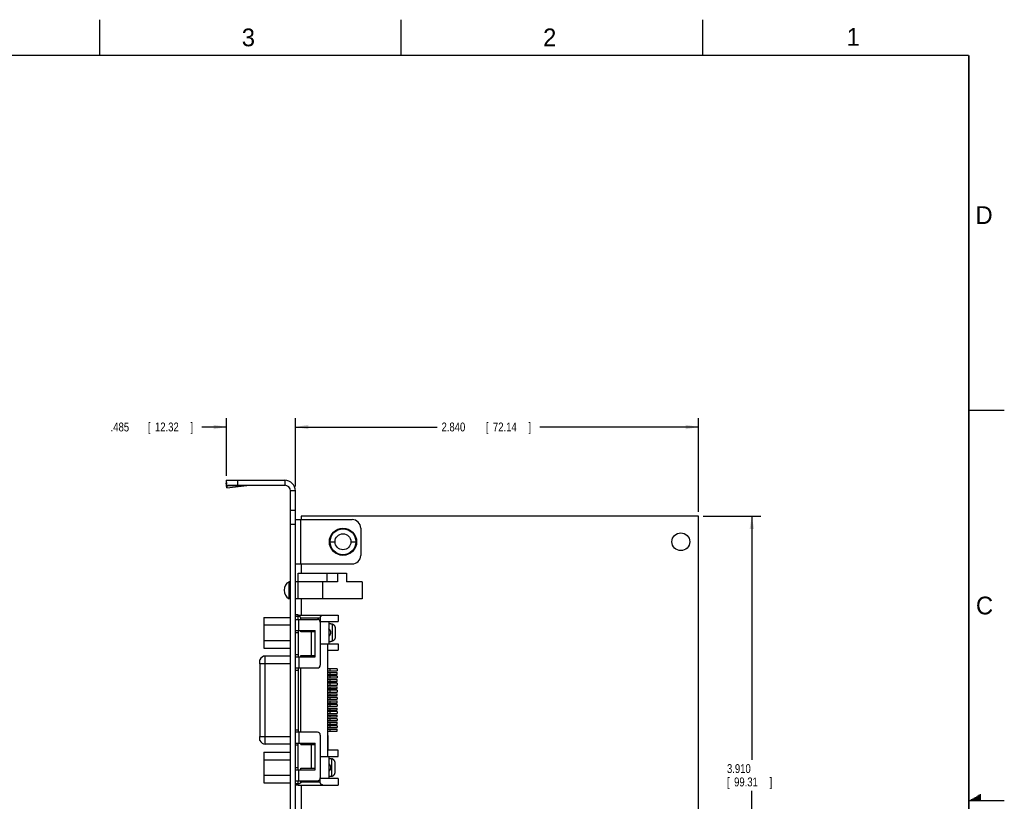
# Model space of a CAD drawing. Header units: inches. Extents: x 0 to 34, y 0 to 22.
# Tile 54 of 54: x 20.1 to 34, y 11 to 22. Entities that reach past the tile are written whole.
import ezdxf

# ---------------------------------------------------------------- set-up
doc = ezdxf.new("R2010")
doc.units = ezdxf.units.IN
doc.header["$LTSCALE"] = 1.87
doc.header["$MEASUREMENT"] = 0
doc.layers.get('0').update_dxf_attribs({"linetype": 'CONTINUOUS'})
doc.layers.add('DIMENSIONS', color=7, linetype='CONTINUOUS')
doc.styles.get("Standard").update_dxf_attribs({"font": 'txt', "width": 0.8})
doc.dimstyles.new('DIMSTYLE_2', dxfattribs={"dimtxt": 0.125, "dimasz": 0.18, "dimexe": 0.18, "dimexo": 0.0625, "dimgap": 0.09, "dimtad": 0, "dimtih": 1, "dimtoh": 1, "dimdec": 3, "dimlfac": 0.5, "dimzin": 4, "dimdsep": 46, "dimtxsty": 'STANDARD', "dimblk": '_FILLED', "dimblk1": '_FILLED', "dimblk2": '_FILLED', "dimcen": 0.09, "dimadec": 0, "dimazin": 0, "dimtp": 0.01, "dimtm": 0.01, "dimtfac": 1, "dimtdec": 3, "dimtofl": 0, "dimtmove": 0, "dimatfit": 3, "dimldrblk": '_FILLED', "dimfxl": 1, "dimtolj": 1, "dimtzin": 4, "dimarcsym": 0})

# ---------------------------------------------------------------- blocks, each defined once
blk = doc.blocks.new('_FILLED')
at = {"color": 0, "linetype": 'BYBLOCK'}
blk.add_solid([(0, 0), (-1, 0.174), (-1, -0.174)], dxfattribs=at)
blk = doc.blocks.new('*D17')
at = {"layer": 'DIMENSIONS', "color": 2, "linetype": 'CONTINUOUS'}
for p, q in [((23.043, 15.578), (23.043, 16.39)), ((24.013, 15.428), (24.013, 16.39)), ((23.043, 16.265), (22.696, 16.265)), ((24.013, 16.265), (24.373, 16.265))]:
    blk.add_line(p, q, dxfattribs=at)
at = {"layer": 'DIMENSIONS', "color": 2, "linetype": 'CONTINUOUS', "xscale": 0.18, "yscale": 0.18, "zscale": 0.18}
blk.add_blockref('_FILLED', (23.043, 16.265), dxfattribs=at)
at = {"layer": 'DIMENSIONS', "color": 2, "linetype": 'CONTINUOUS', "xscale": 0.18, "yscale": 0.18, "zscale": 0.18, "rotation": 180}
blk.add_blockref('_FILLED', (24.013, 16.265), dxfattribs=at)
at = {"layer": 'DIMENSIONS', "color": 2, "linetype": 'CONTINUOUS', "width": 0.8}
for s, p in [('.485', (21.409, 16.203)), ('[', (21.934, 16.203)), ('12.32', (22.034, 16.203)), (']', (22.534, 16.203))]:
    blk.add_text(s, height=0.125, dxfattribs=at).set_placement(p)
blk = doc.blocks.new('*D18')
at = {"layer": 'DIMENSIONS', "color": 2, "linetype": 'CONTINUOUS'}
for p, q in [((24.013, 15.428), (24.013, 16.39)), ((29.693, 15.072), (29.693, 16.39)), ((24.013, 16.265), (26.008, 16.265)), ((29.693, 16.265), (27.458, 16.265))]:
    blk.add_line(p, q, dxfattribs=at)
at = {"layer": 'DIMENSIONS', "color": 2, "linetype": 'CONTINUOUS', "xscale": 0.18, "yscale": 0.18, "zscale": 0.18, "rotation": 180}
blk.add_blockref('_FILLED', (24.013, 16.265), dxfattribs=at)
at = {"layer": 'DIMENSIONS', "color": 2, "linetype": 'CONTINUOUS', "xscale": 0.18, "yscale": 0.18, "zscale": 0.18}
blk.add_blockref('_FILLED', (29.693, 16.265), dxfattribs=at)
at = {"layer": 'DIMENSIONS', "color": 2, "linetype": 'CONTINUOUS', "width": 0.8}
for s, p in [('2.840', (26.071, 16.203)), ('[', (26.696, 16.203)), ('72.14', (26.796, 16.203)), (']', (27.296, 16.203))]:
    blk.add_text(s, height=0.125, dxfattribs=at).set_placement(p)
blk = doc.blocks.new('*D19')
at = {"layer": 'DIMENSIONS', "color": 2, "linetype": 'CONTINUOUS'}
for p, q in [((29.755, 15.009), (30.568, 15.009)), ((30.443, 15.009), (30.443, 11.58)), ((30.443, 7.189), (30.443, 11.143)), ((29.257, 7.189), (30.568, 7.189))]:
    blk.add_line(p, q, dxfattribs=at)
at = {"layer": 'DIMENSIONS', "color": 2, "linetype": 'CONTINUOUS', "xscale": 0.18, "yscale": 0.18, "zscale": 0.18}
for p, rotation in [((30.443, 15.009), 90), ((30.443, 7.189), 270)]:
    blk.add_blockref('_FILLED', p, dxfattribs=dict(at, rotation=rotation))
at = {"layer": 'DIMENSIONS', "color": 2, "linetype": 'CONTINUOUS', "width": 0.8}
for s, p in [('3.910', (30.093, 11.393)), ('[', (30.093, 11.205)), ('99.31', (30.193, 11.205)), (']', (30.693, 11.205))]:
    blk.add_text(s, height=0.125, dxfattribs=at).set_placement(p)

msp = doc.modelspace()

# ---------------------------------------------------------------- linework, layer by layer
at = {"color": 2, "linetype": 'CONTINUOUS'}
for p, q in [((21.25, 22), (21.25, 21.5)), ((25.5, 22), (25.5, 21.5)), ((29.75, 22), (29.75, 21.5)), ((33.5, 16.5), (34, 16.5)), ((34, 11), (33.5, 11)), ((33.5173, 11.01), (33.6697, 11.01)), ((33.5347, 11.02), (33.6697, 11.02)), ((33.552, 11.03), (33.6697, 11.03)), ((33.5693, 11.04), (33.6697, 11.04)), ((33.5866, 11.05), (33.6697, 11.05)), ((33.6039, 11.06), (33.6697, 11.06)), ((33.6213, 11.07), (33.6697, 11.07)), ((33.6386, 11.08), (33.6697, 11.08)), ((33.6559, 11.09), (33.6697, 11.09))]:
    msp.add_line(p, q, dxfattribs=at)
at = {"color": 7, "linetype": 'CONTINUOUS'}
for p, q in [((23.0367, 15.5105), (23.0391, 15.4741)), ((23.0367, 15.5105), (23.0427, 15.4655)), ((23.0427, 15.4469), (23.0391, 15.4741)), ((23.0427, 15.4453), (23.0427, 15.5153)), ((23.0427, 15.5153), (23.8627, 15.5153)), ((23.0427, 15.4453), (23.8627, 15.4453)), ((23.0481, 15.4065), (23.0433, 15.4426)), ((23.0457, 15.4429), (23.0481, 15.4065)), ((23.0457, 15.4429), (23.3274, 15.4429)), ((23.0481, 15.4065), (23.3274, 15.4429)), ((23.2027, 15.4453), (23.2027, 15.5153)), ((23.8627, 15.5153), (23.8627, 15.4453)), ((23.9427, 6.3973), (23.9427, 15.3653)), ((24.0127, 15.3653), (23.9427, 15.3653)), ((24.0127, 6.3973), (24.0127, 15.3653)), ((24.0127, 15.0913), (23.9427, 15.0913)), ((24.0927, 15.0093), (24.0927, 14.9613)), ((29.6927, 15.0093), (24.0927, 15.0093)), ((29.6927, 8.1933), (29.6927, 15.0093)), ((24.0127, 14.8913), (23.9427, 14.8913)), ((24.0127, 14.9613), (24.8127, 14.9613)), ((24.0827, 14.9613), (24.0827, 14.3373)), ((24.9327, 14.8413), (24.9327, 14.4573)), ((24.4907, 14.6493), (24.5707, 14.6493)), ((24.7947, 14.6493), (24.8747, 14.6493)), ((24.0127, 14.3373), (24.8127, 14.3373)), ((24.0927, 14.3373), (24.0927, 14.2073)), ((24.0527, 13.8473), (24.0527, 14.2073)), ((24.0527, 14.2073), (24.7327, 14.2073)), ((24.4562, 14.2073), (24.4562, 14.0873)), ((24.6067, 14.2073), (24.6067, 14.0873)), ((24.7327, 14.2073), (24.7327, 14.0873)), ((23.9226, 13.8473), (23.9226, 14.0873)), ((23.9427, 14.0873), (23.9226, 14.0873)), ((24.6067, 14.0873), (24.0127, 14.0873)), ((24.3942, 14.0873), (24.3942, 13.8473)), ((24.9527, 14.0873), (24.7327, 14.0873)), ((24.9527, 14.0873), (24.9527, 13.8473)), ((23.9427, 13.8473), (23.9226, 13.8473)), ((24.9527, 13.8473), (24.0127, 13.8473)), ((24.0927, 13.8473), (24.0927, 13.6163)), ((24.0527, 13.6203), (24.0127, 13.6203)), ((24.0127, 13.6003), (24.0527, 13.6003)), ((24.0527, 13.5563), (24.0527, 13.6203)), ((24.0527, 13.6163), (24.6127, 13.6163)), ((24.6127, 13.6163), (24.6127, 13.5263)), ((23.5677, 13.5852), (23.5677, 13.1534)), ((23.5677, 13.5852), (23.9427, 13.5852)), ((23.5677, 13.4773), (23.9427, 13.4773)), ((24.0127, 13.5563), (24.3227, 13.5563)), ((24.0627, 13.4013), (24.0627, 13.5563)), ((24.0897, 13.5563), (24.0897, 13.5763)), ((24.0897, 13.5763), (24.3627, 13.5763)), ((24.3627, 13.5763), (24.3627, 13.5263)), ((24.3627, 13.5263), (24.6127, 13.5263)), ((24.3627, 13.5163), (24.3627, 12.9123)), ((24.4827, 13.5263), (24.4827, 13.2143)), ((24.5114, 13.4958), (24.4827, 13.4958)), ((24.5356, 13.2509), (24.5356, 13.4907)), ((24.0127, 13.4013), (24.2927, 13.4013)), ((24.0127, 13.3713), (24.0527, 13.3713)), ((24.0527, 13.4013), (24.0527, 13.0273)), ((24.0897, 13.3813), (24.0897, 13.4013)), ((24.2877, 13.3813), (24.0897, 13.3813)), ((24.2377, 13.0473), (24.2377, 13.3813)), ((24.2877, 13.3813), (24.2877, 13.0473)), ((24.2927, 13.0273), (24.2927, 13.4013)), ((24.5716, 13.4358), (24.5716, 13.3058)), ((23.5677, 13.2613), (23.9427, 13.2613)), ((24.3627, 13.2143), (24.6127, 13.2143)), ((24.4627, 13.2143), (24.4627, 11.6263)), ((24.4827, 13.2458), (24.5114, 13.2458)), ((24.6127, 13.2143), (24.6127, 13.1243)), ((23.5677, 13.1534), (23.9427, 13.1534)), ((23.588, 11.8003), (23.588, 13.0403)), ((23.9427, 13.0403), (23.588, 13.0403)), ((24.0527, 13.0573), (24.0127, 13.0573)), ((24.0897, 13.0273), (24.0897, 13.0473)), ((24.0897, 13.0473), (24.2877, 13.0473)), ((24.4627, 13.1243), (24.6127, 13.1243)), ((24.4686, 12.9203), (24.4686, 13.1243)), ((23.9427, 12.9323), (23.5127, 12.9323)), ((23.5127, 12.9313), (23.5127, 11.9093)), ((24.0127, 13.0273), (24.2927, 13.0273)), ((24.0627, 13.0273), (24.0627, 12.8723)), ((24.0127, 12.8423), (24.0527, 12.8423)), ((24.0128, 12.8723), (24.3227, 12.8723)), ((24.05, 12.8723), (24.05, 12.8423)), ((24.0527, 12.8723), (24.0527, 11.9683)), ((24.0897, 11.9683), (24.0897, 12.8723)), ((24.5986, 12.8583), (24.4627, 12.8583)), ((24.4627, 12.8323), (24.5986, 12.8323)), ((24.4627, 12.8083), (24.5986, 12.8083)), ((24.4627, 12.7823), (24.5986, 12.7823)), ((24.4998, 12.8323), (24.4998, 12.8583)), ((24.4999, 12.7823), (24.4999, 12.8083)), ((24.5986, 12.8583), (24.5986, 12.8323)), ((24.5986, 12.7823), (24.5986, 12.8083)), ((24.5986, 12.7583), (24.4627, 12.7583)), ((24.4627, 12.7323), (24.5986, 12.7323)), ((24.4627, 12.7083), (24.5986, 12.7083)), ((24.4627, 12.6823), (24.5986, 12.6823)), ((24.5986, 12.6583), (24.4627, 12.6583)), ((24.4627, 12.6323), (24.5986, 12.6323)), ((24.4998, 12.7323), (24.4998, 12.7583)), ((24.4998, 12.6323), (24.4998, 12.6583)), ((24.4999, 12.6823), (24.4999, 12.7083)), ((24.5986, 12.7583), (24.5986, 12.7323)), ((24.5986, 12.6823), (24.5986, 12.7083)), ((24.5986, 12.6583), (24.5986, 12.6323)), ((24.4627, 12.6083), (24.5986, 12.6083)), ((24.4627, 12.5823), (24.5986, 12.5823)), ((24.5986, 12.5583), (24.4627, 12.5583)), ((24.4627, 12.5323), (24.5986, 12.5323)), ((24.4627, 12.5083), (24.5986, 12.5083)), ((24.4998, 12.5323), (24.4998, 12.5583)), ((24.4999, 12.5823), (24.4999, 12.6083)), ((24.4999, 12.4823), (24.4999, 12.5083)), ((24.5986, 12.5823), (24.5986, 12.6083)), ((24.5986, 12.5583), (24.5986, 12.5323)), ((24.5986, 12.4823), (24.5986, 12.5083)), ((24.4627, 12.4823), (24.5986, 12.4823)), ((24.5986, 12.4583), (24.4627, 12.4583)), ((24.4627, 12.4323), (24.5986, 12.4323)), ((24.4627, 12.4083), (24.5986, 12.4083)), ((24.4627, 12.3823), (24.5986, 12.3823)), ((24.5986, 12.3583), (24.4627, 12.3583)), ((24.4998, 12.4323), (24.4998, 12.4583)), ((24.4998, 12.3323), (24.4998, 12.3583)), ((24.4999, 12.3823), (24.4999, 12.4083)), ((24.5986, 12.4583), (24.5986, 12.4323)), ((24.5986, 12.3823), (24.5986, 12.4083)), ((24.5986, 12.3583), (24.5986, 12.3323)), ((24.4627, 12.3323), (24.5986, 12.3323)), ((24.4627, 12.3083), (24.5986, 12.3083)), ((24.4627, 12.2823), (24.5986, 12.2823)), ((24.5986, 12.2583), (24.4627, 12.2583)), ((24.4627, 12.2323), (24.5986, 12.2323)), ((24.4627, 12.2083), (24.5986, 12.2083)), ((24.4998, 12.2323), (24.4998, 12.2583)), ((24.4999, 12.2823), (24.4999, 12.3083)), ((24.4999, 12.1823), (24.4999, 12.2083)), ((24.5986, 12.2823), (24.5986, 12.3083)), ((24.5986, 12.2583), (24.5986, 12.2323)), ((24.5986, 12.1823), (24.5986, 12.2083)), ((24.4627, 12.1823), (24.5986, 12.1823)), ((24.5986, 12.1583), (24.4627, 12.1583)), ((24.4627, 12.1323), (24.5986, 12.1323)), ((24.4627, 12.1083), (24.5986, 12.1083)), ((24.4627, 12.0823), (24.5986, 12.0823)), ((24.4998, 12.1323), (24.4998, 12.1583)), ((24.4999, 12.0823), (24.4999, 12.1083)), ((24.5986, 12.1583), (24.5986, 12.1323)), ((24.5986, 12.0823), (24.5986, 12.1083)), ((24.0527, 11.9983), (24.0127, 11.9983)), ((24.3227, 11.9683), (24.0128, 11.9683)), ((24.05, 11.9983), (24.05, 11.9683)), ((24.0627, 11.9683), (24.0627, 11.8133)), ((24.5986, 12.0583), (24.4627, 12.0583)), ((24.4627, 12.0323), (24.5986, 12.0323)), ((24.4627, 12.0083), (24.5986, 12.0083)), ((24.4627, 11.9823), (24.5986, 11.9823)), ((24.4998, 12.0323), (24.4998, 12.0583)), ((24.4999, 11.9823), (24.4999, 12.0083)), ((24.5986, 12.0583), (24.5986, 12.0323)), ((24.5986, 11.9823), (24.5986, 12.0083)), ((23.5127, 11.9083), (23.9427, 11.9083)), ((23.9427, 11.8003), (23.588, 11.8003)), ((24.0127, 11.8133), (24.2927, 11.8133)), ((24.0527, 11.4393), (24.0527, 11.8133)), ((24.0897, 11.7933), (24.0897, 11.8133)), ((24.0897, 11.7933), (24.2877, 11.7933)), ((24.2377, 11.4593), (24.2377, 11.7933)), ((24.2877, 11.7933), (24.2877, 11.4593)), ((24.2927, 11.4393), (24.2927, 11.8133)), ((24.3627, 11.9283), (24.3627, 11.3243)), ((24.4686, 11.9203), (24.4686, 11.7163)), ((23.5677, 11.6852), (23.5677, 11.2534)), ((23.5677, 11.6852), (23.9427, 11.6852)), ((24.0527, 11.7833), (24.0127, 11.7833)), ((24.6127, 11.7163), (24.4627, 11.7163)), ((24.6127, 11.6263), (24.6127, 11.7163)), ((23.5677, 11.5773), (23.9427, 11.5773)), ((24.3627, 11.6263), (24.6127, 11.6263)), ((24.4827, 11.6263), (24.4827, 11.3143)), ((24.4827, 11.5953), (24.5116, 11.5953)), ((24.5245, 11.3467), (24.5245, 11.5939)), ((24.5718, 11.4053), (24.5718, 11.5353)), ((24.0127, 11.4693), (24.0527, 11.4693)), ((24.0127, 11.4393), (24.2927, 11.4393)), ((24.0627, 11.2843), (24.0627, 11.4393)), ((24.0897, 11.4393), (24.0897, 11.4593)), ((24.0897, 11.4593), (24.2877, 11.4593)), ((23.5677, 11.3613), (23.9427, 11.3613)), ((23.5677, 11.2534), (23.9427, 11.2534)), ((24.0127, 11.2843), (24.3227, 11.2843)), ((24.0527, 11.2403), (24.0127, 11.2403)), ((24.0527, 11.2203), (24.0527, 11.2843)), ((24.0897, 11.2643), (24.0897, 11.2843)), ((24.3627, 11.2643), (24.0897, 11.2643)), ((24.3627, 11.2643), (24.3627, 11.3143)), ((24.6127, 11.3143), (24.3627, 11.3143)), ((24.5116, 11.3453), (24.4827, 11.3453)), ((24.6127, 11.3143), (24.6127, 11.2243)), ((24.0527, 11.2203), (24.0127, 11.2203)), ((24.0527, 11.2243), (24.6127, 11.2243)), ((24.0927, 11.2243), (24.0927, 10.7163))]:
    msp.add_line(p, q, dxfattribs=at)
at = {"color": 7, "linetype": 'CONTINUOUS', "const_width": 0.02}
for points in [[(33.5, 21.5), (0.5, 21.5)], [(33.5, 0.5), (33.5, 21.5)]]:
    msp.add_lwpolyline(points, dxfattribs=at)
at = {"color": 7, "linetype": 'CONTINUOUS'}
for centre, radius in [((24.6827, 14.6493), 0.192), ((24.6827, 14.6493), 0.182), ((24.6827, 14.6493), 0.112), ((29.4427, 14.6493), 0.125)]:
    msp.add_circle(centre, radius, dxfattribs=at)
for centre, radius, start, end in [((23.8627, 15.3653), 0.15, 0, 90), ((23.8627, 15.3653), 0.08, 0, 90), ((24.8127, 14.8413), 0.12, 0, 90), ((24.8127, 14.4573), 0.12, 270, 360), ((23.9907, 13.9673), 0.138, 119.55564, 240.44436), ((24.3227, 13.5163), 0.04, 0, 90), ((23.588, 12.9603), 0.08, 90.00003, 160.27564), ((24.3227, 12.9123), 0.04, 270, 360), ((24.4586, 12.9203), 0.01, 294.14744, 360), ((24.4586, 12.8703), 0.01, 294.12349, 65.87648), ((24.4586, 12.8203), 0.01, 294.12349, 65.87648), ((24.4586, 12.7703), 0.01, 294.12349, 65.87648), ((24.4586, 12.7203), 0.01, 294.12349, 65.87648), ((24.4586, 12.6703), 0.01, 294.12349, 65.87648), ((24.4586, 12.6203), 0.01, 294.12349, 65.87648), ((24.4586, 12.5703), 0.01, 294.12349, 65.87648), ((24.4586, 12.5203), 0.01, 294.12349, 65.87648), ((24.4586, 12.4703), 0.01, 294.12349, 65.87648), ((24.4586, 12.4203), 0.01, 294.12349, 65.87648), ((24.4586, 12.3703), 0.01, 294.12349, 65.87648), ((24.4586, 12.3203), 0.01, 294.12349, 65.87648), ((24.4586, 12.2703), 0.01, 294.12349, 65.87648), ((24.4586, 12.2203), 0.01, 294.12349, 65.87648), ((24.4586, 12.1703), 0.01, 294.12349, 65.87648), ((24.4586, 12.1203), 0.01, 294.12349, 65.87648), ((24.4586, 12.0703), 0.01, 294.12349, 65.87648), ((24.3227, 11.9283), 0.04, 0, 90), ((24.4586, 12.0203), 0.01, 294.12349, 65.87648), ((24.4586, 11.9703), 0.01, 294.12349, 65.87648), ((23.588, 11.8803), 0.08, 199.72436, 269.99997), ((24.4586, 11.9203), 0.01, 0, 65.85253), ((24.3227, 11.3243), 0.04, 270, 360)]:
    msp.add_arc(centre, radius, start, end, dxfattribs=at)
for points, knots in [([(23.0427, 15.5153), (23.0425, 15.5153), (23.0419, 15.5152), (23.0411, 15.515), (23.0404, 15.5146), (23.0393, 15.5139), (23.038, 15.5125), (23.0371, 15.5113), (23.0367, 15.5105)], [0, 0, 0, 0, 0.0976836, 0.1985953, 0.30564, 0.4212275, 0.6847687, 1, 1, 1, 1]), ([(23.0427, 15.4453), (23.0428, 15.4453), (23.0431, 15.4453), (23.0435, 15.4452), (23.0438, 15.445), (23.0444, 15.4446), (23.045, 15.4439), (23.0455, 15.4433), (23.0457, 15.4429)], [0, 0, 0, 0, 0.0919472, 0.1879712, 0.2916254, 0.4057184, 0.6727124, 1, 1, 1, 1]), ([(24.0897, 13.5763), (24.0897, 13.5768), (24.0897, 13.5778), (24.0894, 13.5792), (24.0888, 13.5808), (24.088, 13.5824), (24.087, 13.5841), (24.0855, 13.5858), (24.0837, 13.5876), (24.0815, 13.5895), (24.0789, 13.5914), (24.0759, 13.5932), (24.0723, 13.5952), (24.0683, 13.5971), (24.0636, 13.599), (24.0584, 13.6009), (24.0547, 13.6022), (24.0527, 13.6028)], [0, 0, 0, 0, 0.0301513, 0.0613478, 0.094619, 0.1314478, 0.1728706, 0.219881, 0.272861, 0.3324623, 0.3992972, 0.4741588, 0.5578714, 0.6512867, 0.7553878, 0.871271, 1, 1, 1, 1]), ([(24.3627, 13.5763), (24.3627, 13.5773), (24.3628, 13.5794), (24.3631, 13.5825), (24.3637, 13.5855), (24.3645, 13.5886), (24.3655, 13.5917), (24.3668, 13.5947), (24.3684, 13.5977), (24.3702, 13.6006), (24.3724, 13.6034), (24.3749, 13.6061), (24.3777, 13.6086), (24.3807, 13.6108), (24.3841, 13.6127), (24.3877, 13.6143), (24.3915, 13.6154), (24.3954, 13.6161), (24.3981, 13.6163), (24.3995, 13.6163)], [0, 0, 0, 0, 0.0509087, 0.1022206, 0.15394, 0.2065298, 0.2601549, 0.3148996, 0.370883, 0.4282175, 0.4870762, 0.5473391, 0.6088859, 0.6715808, 0.7353329, 0.8000239, 0.8655535, 0.932118, 1, 1, 1, 1]), ([(24.5114, 13.4958), (24.5131, 13.4958), (24.5164, 13.4957), (24.5214, 13.495), (24.5262, 13.494), (24.531, 13.4926), (24.5341, 13.4914), (24.5356, 13.4907)], [0, 0, 0, 0, 0.2000295, 0.4000267, 0.5999726, 0.7999703, 1, 1, 1, 1]), ([(24.5356, 13.4907), (24.5372, 13.49), (24.5403, 13.4885), (24.5448, 13.4858), (24.5489, 13.4828), (24.5527, 13.4795), (24.5563, 13.4759), (24.5594, 13.472), (24.5623, 13.4679), (24.5647, 13.4637), (24.5669, 13.4593), (24.5686, 13.4547), (24.5699, 13.4501), (24.5709, 13.4453), (24.5714, 13.4406), (24.5716, 13.4374), (24.5716, 13.4358)], [0, 0, 0, 0, 0.0749137, 0.149289, 0.2230214, 0.2962214, 0.3686644, 0.4405599, 0.5118696, 0.5827628, 0.6533366, 0.7234605, 0.7931147, 0.8622964, 0.9312928, 1, 1, 1, 1]), ([(24.4827, 13.3196), (24.4841, 13.3204), (24.4869, 13.3223), (24.491, 13.3255), (24.4949, 13.3293), (24.4984, 13.3333), (24.5016, 13.3377), (24.5043, 13.3423), (24.5067, 13.3472), (24.5086, 13.3522), (24.51, 13.3574), (24.511, 13.3627), (24.5115, 13.3681), (24.5115, 13.3735), (24.511, 13.3789), (24.51, 13.3842), (24.5086, 13.3894), (24.5067, 13.3944), (24.5043, 13.3993), (24.5016, 13.4039), (24.4984, 13.4083), (24.4949, 13.4123), (24.491, 13.416), (24.4869, 13.4193), (24.4841, 13.4212), (24.4827, 13.422)], [0, 0, 0, 0, 0.0389332, 0.0827648, 0.1266653, 0.1705716, 0.2144854, 0.2583798, 0.3022488, 0.3462248, 0.3901444, 0.4340863, 0.4780405, 0.5219318, 0.5659017, 0.6098074, 0.653761, 0.6977051, 0.7415556, 0.7854553, 0.8293568, 0.8732814, 0.917171, 0.9610038, 1, 1, 1, 1]), ([(24.5356, 13.2509), (24.5341, 13.2502), (24.531, 13.249), (24.5262, 13.2476), (24.5214, 13.2466), (24.5164, 13.2459), (24.5131, 13.2458), (24.5114, 13.2458)], [0, 0, 0, 0, 0.2000049, 0.3999878, 0.5999655, 0.7999735, 1, 1, 1, 1]), ([(24.5716, 13.3058), (24.5716, 13.3042), (24.5714, 13.301), (24.5709, 13.2963), (24.5699, 13.2915), (24.5686, 13.2869), (24.5669, 13.2823), (24.5647, 13.2779), (24.5623, 13.2736), (24.5594, 13.2696), (24.5563, 13.2657), (24.5527, 13.2621), (24.5489, 13.2588), (24.5448, 13.2558), (24.5403, 13.2531), (24.5372, 13.2516), (24.5356, 13.2509)], [0, 0, 0, 0, 0.0687076, 0.1377019, 0.2068854, 0.2765459, 0.346672, 0.417241, 0.4881267, 0.5594357, 0.6313271, 0.7037719, 0.776976, 0.8507086, 0.9250835, 1, 1, 1, 1]), ([(23.5127, 12.9313), (23.5127, 12.9333), (23.5127, 12.937), (23.5126, 12.9423), (23.5126, 12.9472), (23.5126, 12.952), (23.5126, 12.9566), (23.5126, 12.9609), (23.5126, 12.9651), (23.5126, 12.969), (23.5126, 12.9725), (23.5126, 12.9758), (23.5126, 12.9786), (23.5126, 12.9811), (23.5126, 12.9832), (23.5126, 12.9848), (23.5126, 12.986), (23.5126, 12.9868), (23.5127, 12.9872), (23.5127, 12.9873)], [0, 0, 0, 0, 0.1079409, 0.1971757, 0.2847469, 0.370071, 0.4522886, 0.5309084, 0.6051127, 0.6744747, 0.7382598, 0.7960984, 0.8473921, 0.8918284, 0.9289648, 0.9585572, 0.9803269, 0.9941208, 1, 1, 1, 1]), ([(23.5127, 11.8533), (23.5127, 11.8534), (23.5126, 11.8538), (23.5126, 11.8545), (23.5126, 11.8558), (23.5126, 11.8574), (23.5126, 11.8595), (23.5126, 11.862), (23.5126, 11.8648), (23.5126, 11.8681), (23.5126, 11.8716), (23.5126, 11.8755), (23.5126, 11.8796), (23.5126, 11.884), (23.5126, 11.8886), (23.5126, 11.8934), (23.5126, 11.8983), (23.5127, 11.9036), (23.5127, 11.9073), (23.5127, 11.9093)], [0, 0, 0, 0, 0.0058792, 0.0196731, 0.0414428, 0.0710353, 0.1081716, 0.1526077, 0.2039014, 0.2617397, 0.3255247, 0.3948864, 0.4690905, 0.54771, 0.6299271, 0.7152522, 0.8028233, 0.8920589, 1, 1, 1, 1]), ([(24.4827, 11.419), (24.4843, 11.4199), (24.4872, 11.4219), (24.4914, 11.4253), (24.4952, 11.429), (24.4988, 11.4331), (24.5019, 11.4374), (24.5046, 11.442), (24.5069, 11.4469), (24.5088, 11.4519), (24.5102, 11.4571), (24.5111, 11.4624), (24.5116, 11.4677), (24.5116, 11.4731), (24.5111, 11.4784), (24.5102, 11.4837), (24.5087, 11.4888), (24.5069, 11.4939), (24.5045, 11.4987), (24.5018, 11.5033), (24.4987, 11.5076), (24.4951, 11.5117), (24.4913, 11.5154), (24.4872, 11.5187), (24.4842, 11.5207), (24.4827, 11.5216)], [0, 0, 0, 0, 0.0435809, 0.0871328, 0.1306254, 0.174156, 0.2176992, 0.2612454, 0.3047198, 0.3482465, 0.391816, 0.4353843, 0.4788951, 0.5223633, 0.5659129, 0.6094817, 0.6530448, 0.696527, 0.7400136, 0.7835693, 0.8271555, 0.8707189, 0.914081, 0.9572185, 1, 1, 1, 1]), ([(24.5116, 11.5953), (24.513, 11.5953), (24.5159, 11.5952), (24.5203, 11.5947), (24.5231, 11.5942), (24.5245, 11.5939)], [0, 0, 0, 0, 0.3333336, 0.6666484, 1, 1, 1, 1]), ([(24.5718, 11.5353), (24.5718, 11.5369), (24.5716, 11.5402), (24.571, 11.545), (24.57, 11.5498), (24.5687, 11.5545), (24.5669, 11.5591), (24.5647, 11.5636), (24.5622, 11.5679), (24.5593, 11.572), (24.556, 11.5759), (24.5523, 11.5795), (24.5484, 11.5829), (24.5441, 11.5859), (24.5395, 11.5885), (24.5347, 11.5908), (24.5297, 11.5926), (24.5263, 11.5935), (24.5245, 11.5939)], [0, 0, 0, 0, 0.0598019, 0.1197893, 0.1798231, 0.240179, 0.3008846, 0.361881, 0.4234541, 0.4854662, 0.5479049, 0.610974, 0.6745892, 0.7387717, 0.8034238, 0.8684604, 0.9340481, 1, 1, 1, 1]), ([(24.5245, 11.3467), (24.5263, 11.3471), (24.5297, 11.348), (24.5347, 11.3498), (24.5395, 11.3521), (24.5441, 11.3547), (24.5484, 11.3577), (24.5523, 11.3611), (24.556, 11.3647), (24.5593, 11.3686), (24.5622, 11.3727), (24.5647, 11.377), (24.5669, 11.3815), (24.5687, 11.3861), (24.57, 11.3908), (24.571, 11.3956), (24.5716, 11.4004), (24.5718, 11.4037), (24.5718, 11.4053)], [0, 0, 0, 0, 0.0659576, 0.1315545, 0.1965922, 0.26124, 0.3254267, 0.3890411, 0.4521123, 0.5145584, 0.5765537, 0.6381327, 0.6991363, 0.7598334, 0.8201942, 0.8802211, 0.9402003, 1, 1, 1, 1]), ([(24.0897, 11.2643), (24.0897, 11.2638), (24.0897, 11.2628), (24.0894, 11.2614), (24.0888, 11.2598), (24.0881, 11.2583), (24.087, 11.2567), (24.0857, 11.255), (24.0842, 11.2534), (24.0822, 11.2517), (24.08, 11.25), (24.0774, 11.2483), (24.0744, 11.2466), (24.0711, 11.2448), (24.0672, 11.2431), (24.0629, 11.2413), (24.058, 11.2395), (24.0546, 11.2384), (24.0527, 11.2378)], [0, 0, 0, 0, 0.0297973, 0.061327, 0.0948436, 0.1310128, 0.1703639, 0.2133907, 0.2609348, 0.313807, 0.3724128, 0.4369466, 0.5081929, 0.5870906, 0.6746586, 0.7720029, 0.8801676, 1, 1, 1, 1]), ([(24.3995, 11.2243), (24.3981, 11.2243), (24.3954, 11.2245), (24.3915, 11.2252), (24.3877, 11.2263), (24.3841, 11.2279), (24.3807, 11.2298), (24.3777, 11.232), (24.3749, 11.2345), (24.3724, 11.2372), (24.3702, 11.24), (24.3684, 11.2429), (24.3668, 11.2459), (24.3655, 11.2489), (24.3645, 11.252), (24.3637, 11.2551), (24.3631, 11.2581), (24.3628, 11.2612), (24.3627, 11.2633), (24.3627, 11.2643)], [0, 0, 0, 0, 0.0678816, 0.1344462, 0.1999765, 0.2646683, 0.3284211, 0.3911167, 0.4526642, 0.5129275, 0.5717863, 0.6291204, 0.6851032, 0.7398467, 0.7934707, 0.8460594, 0.8977785, 0.9490907, 1, 1, 1, 1]), ([(24.5245, 11.3467), (24.5231, 11.3464), (24.5203, 11.3459), (24.5159, 11.3454), (24.513, 11.3453), (24.5116, 11.3453)], [0, 0, 0, 0, 0.3333341, 0.6666591, 1, 1, 1, 1])]:
    msp.add_open_spline(points, degree=3, knots=knots, dxfattribs=at)

# ---------------------------------------------------------------- texts
at = {"color": 2, "linetype": 'CONTINUOUS'}
for s, p in [('3', (23.257, 21.6259)), ('2', (27.5025, 21.6262)), ('1', (31.7781, 21.6326)), ('D', (33.5947, 19.1236)), ('C', (33.6004, 13.6267))]:
    msp.add_text(s, height=0.25, dxfattribs=at).set_placement(p)

# ---------------------------------------------------------------- dimensions: what is measured, and where the dimension line sits
at = {"layer": 'DIMENSIONS', "color": 2, "linetype": 'CONTINUOUS'}
for base, p1, p2, angle, picture, middle in [((23.0427, 16.2653), (24.0127, 15.4278), (23.0427, 15.5778), 180, '*D17', (22.0212, 16.2653)), ((30.4427, 7.1893), (29.7552, 15.0093), (29.2572, 7.1893), 270, '*D19', (30.4427, 11.3616))]:
    dim = msp.add_linear_dim(base=base, p1=p1, p2=p2, angle=angle, dimstyle='DIMSTYLE_2', dxfattribs=at)
    dim.commit()
    dim.dimension.update_dxf_attribs({"geometry": picture, "text_midpoint": middle, "dimtype": 160})
dim = msp.add_linear_dim(base=(29.6927, 16.2653), p1=(24.0127, 15.4278), p2=(29.6927, 15.0718), dimstyle='DIMSTYLE_2', dxfattribs=at)
dim.commit()
dim.dimension.update_dxf_attribs({"geometry": '*D18', "text_midpoint": (26.7334, 16.2653), "dimtype": 160})

doc.saveas('drawing.dxf')
